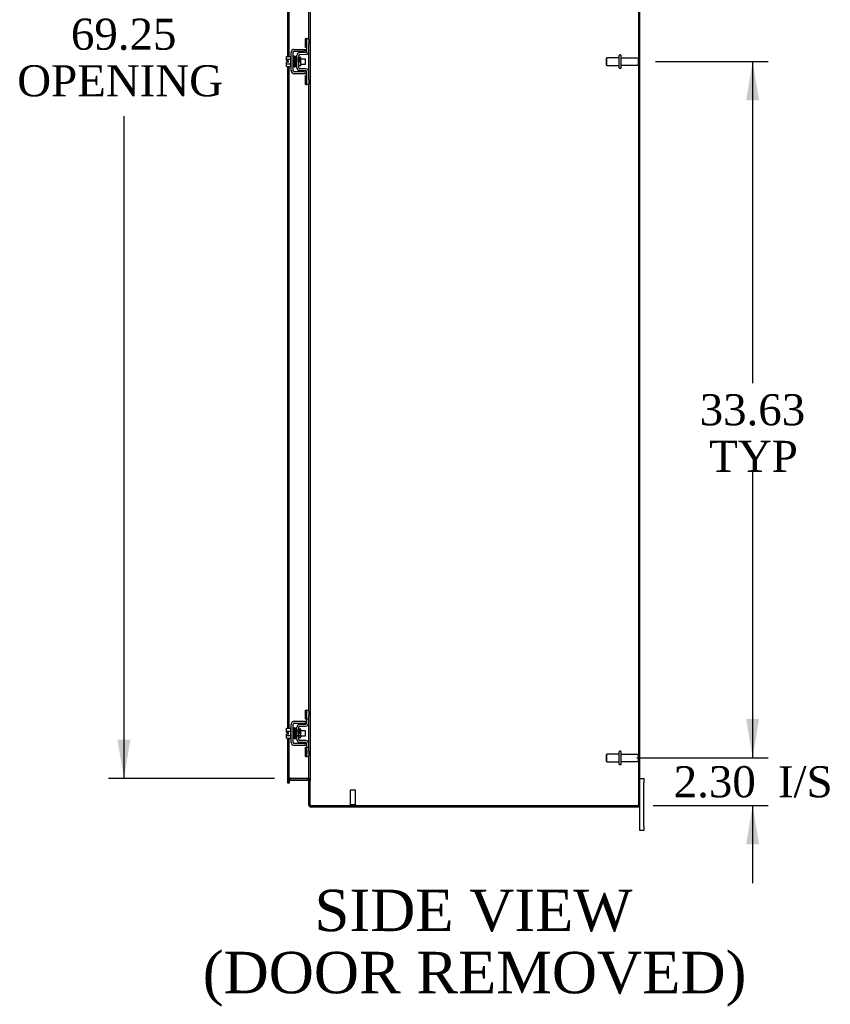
# Model space of a CAD drawing. Header units: inches. Extents: x 6 to 298, y 0 to 198.
# Tile 6 of 10: x 165 to 204, y 50 to 98. Entities that reach past the tile are written whole.
import ezdxf
from ezdxf.enums import TextEntityAlignment as Align

# ---------------------------------------------------------------- set-up
doc = ezdxf.new("R2010")
doc.units = ezdxf.units.IN
doc.header["$MEASUREMENT"] = 0
for name, color, linetype in [('COM42667', 7, 'CONTINUOUS'), ('COM42780', 7, 'CONTINUOUS'), ('COM48503', 7, 'CONTINUOUS'), ('COM48529', 7, 'CONTINUOUS'), ('COM71680-2', 7, 'CONTINUOUS'), ('DEFAULT', 7, 'CONTINUOUS'), ('FET07710', 7, 'CONTINUOUS'), ('SCC19011', 7, 'CONTINUOUS'), ('SPR20265', 7, 'CONTINUOUS'), ('STD21878', 7, 'CONTINUOUS'), ('STD26094', 7, 'CONTINUOUS'), ('WAF25035', 7, 'CONTINUOUS')]:
    doc.layers.add(name, color=color, linetype=linetype)
doc.styles.add('SEACAD_TIMES_NEW_ROMAN', font='times.ttf')

# ---------------------------------------------------------------- blocks, each defined once
blk = doc.blocks.new('GDIMGGROUP5')
at = {"layer": 'DEFAULT', "linetype": 'Continuous'}
for points in [[(200.581, 64), (199.956, 64), (200.269, 62.125)], [(200.581, 57.95), (200.269, 59.825), (199.956, 57.95)]]:
    blk.add_hatch(color=136, dxfattribs=at).paths.add_polyline_path(points)
at = {"layer": 'DEFAULT', "color": 136, "linetype": 'Continuous'}
for p, q in [((200.269, 65.875), (200.269, 62.125)), ((194.667, 62.125), (201.019, 62.125)), ((195.468, 59.825), (201.019, 59.825)), ((200.269, 59.825), (200.269, 56.075))]:
    blk.add_line(p, q, dxfattribs=at)
at = {"layer": 'DEFAULT', "color": 136, "linetype": 'Continuous', "style": 'SEACAD_TIMES_NEW_ROMAN'}
for s, p in [('I/S', (201.487, 61.725)), ('2.30', (196.456, 61.725))]:
    blk.add_text(s, height=1.5, dxfattribs=at).set_placement(p, align=Align.TOP_LEFT)
blk = doc.blocks.new('GDIMGGROUP6')
at = {"layer": 'DEFAULT', "linetype": 'Continuous'}
for points in [[(200.581, 93.878), (200.269, 95.753), (199.956, 93.878)], [(200.581, 64), (199.956, 64), (200.269, 62.125)]]:
    blk.add_hatch(color=136, dxfattribs=at).paths.add_polyline_path(points)
at = {"layer": 'DEFAULT', "color": 136, "linetype": 'Continuous'}
for p, q in [((195.576, 95.753), (201.019, 95.753)), ((200.269, 95.753), (200.269, 80.214)), ((200.269, 75.939), (200.269, 62.125)), ((194.667, 62.125), (201.019, 62.125))]:
    blk.add_line(p, q, dxfattribs=at)
at = {"layer": 'DEFAULT', "color": 136, "linetype": 'Continuous', "style": 'SEACAD_TIMES_NEW_ROMAN'}
for s, p in [('33.63', (197.71, 79.689)), ('TYP', (198.172, 77.439))]:
    blk.add_text(s, height=1.5, dxfattribs=at).set_placement(p, align=Align.TOP_LEFT)
blk = doc.blocks.new('GDIMGGROUP20')
at = {"layer": 'DEFAULT', "linetype": 'Continuous'}
for points in [[(169.583, 128.503), (170.208, 128.503), (169.896, 130.378)], [(169.583, 63.003), (169.896, 61.128), (170.208, 63.003)]]:
    blk.add_hatch(color=136, dxfattribs=at).paths.add_polyline_path(points)
at = {"layer": 'DEFAULT', "color": 136, "linetype": 'Continuous'}
for p, q in [((177.171, 130.378), (169.146, 130.378)), ((169.896, 130.378), (169.896, 98.35)), ((169.896, 93.115), (169.896, 61.128)), ((177.171, 61.128), (169.146, 61.128))]:
    blk.add_line(p, q, dxfattribs=at)
at = {"layer": 'DEFAULT', "color": 136, "linetype": 'Continuous', "style": 'SEACAD_TIMES_NEW_ROMAN'}
for s, p in [('69.25', (167.336, 97.825)), ('OPENING ', (164.742, 95.575))]:
    blk.add_text(s, height=1.5, dxfattribs=at).set_placement(p, align=Align.TOP_LEFT)

msp = doc.modelspace()

# ---------------------------------------------------------------- linework, layer by layer
at = {"layer": 'COM42667', "color": 7}
for p, q in [((177.981, 95.307), (177.981, 96.199)), ((178.076, 95.307), (178.076, 96.199)), ((178.124, 96.342), (178.606, 96.342)), ((178.124, 96.247), (178.606, 96.247)), ((178.606, 96.342), (178.731, 96.342)), ((178.731, 96.247), (178.606, 96.247)), ((178.606, 95.259), (178.124, 95.259)), ((178.606, 95.164), (178.124, 95.164)), ((178.606, 95.259), (178.731, 95.259)), ((178.731, 95.164), (178.606, 95.164)), ((177.981, 62.867), (177.981, 63.759)), ((178.076, 62.867), (178.076, 63.759)), ((178.124, 63.902), (178.606, 63.902)), ((178.124, 63.807), (178.606, 63.807)), ((178.606, 63.902), (178.731, 63.902)), ((178.731, 63.807), (178.606, 63.807)), ((178.606, 62.819), (178.124, 62.819)), ((178.606, 62.819), (178.731, 62.819)), ((178.606, 62.724), (178.124, 62.724)), ((178.731, 62.724), (178.606, 62.724))]:
    msp.add_line(p, q, dxfattribs=at)
for centre, radius, start, end in [((178.124, 96.199), 0.143, 90, 180), ((178.124, 96.199), 0.048, 90, 180), ((178.124, 95.307), 0.143, 180, 270), ((178.124, 95.307), 0.048, 180, 270), ((178.124, 63.759), 0.143, 90, 180), ((178.124, 63.759), 0.048, 90, 180), ((178.124, 62.867), 0.143, 180, 270), ((178.124, 62.867), 0.048, 180, 270)]:
    msp.add_arc(centre, radius, start, end, dxfattribs=at)
at = {"layer": 'COM42780', "color": 7}
for p, q in [((178.667, 96.431), (178.667, 96.868)), ((178.667, 96.868), (178.717, 96.868)), ((178.731, 96.868), (178.717, 96.868)), ((178.731, 96.618), (178.731, 96.868)), ((178.731, 96.868), (178.826, 96.868)), ((178.731, 96.246), (178.731, 96.618)), ((178.826, 96.822), (178.826, 96.618)), ((178.826, 96.246), (178.826, 96.618)), ((178.254, 95.456), (178.254, 96.05)), ((178.349, 95.456), (178.349, 96.05)), ((178.395, 96.193), (178.684, 96.198)), ((178.396, 96.098), (178.686, 96.103)), ((178.717, 96.431), (178.667, 96.431)), ((178.717, 96.431), (178.731, 96.431)), ((178.444, 95.948), (178.378, 95.948)), ((178.444, 95.558), (178.444, 95.948)), ((178.349, 95.558), (178.444, 95.558)), ((178.684, 95.308), (178.395, 95.313)), ((178.686, 95.403), (178.396, 95.408)), ((178.731, 94.888), (178.731, 95.26)), ((178.826, 94.888), (178.826, 95.26)), ((178.667, 94.638), (178.667, 95.075)), ((178.667, 95.075), (178.717, 95.075)), ((178.667, 94.638), (178.717, 94.638)), ((178.731, 95.075), (178.717, 95.075)), ((178.717, 94.638), (178.731, 94.638)), ((178.731, 94.638), (178.731, 94.888)), ((178.826, 94.638), (178.731, 94.638)), ((178.826, 94.888), (178.826, 94.684)), ((178.667, 63.991), (178.667, 64.428)), ((178.667, 64.428), (178.717, 64.428)), ((178.731, 64.428), (178.717, 64.428)), ((178.731, 64.178), (178.731, 64.428)), ((178.731, 64.428), (178.826, 64.428)), ((178.734, 63.991), (178.734, 64.428)), ((178.826, 64.382), (178.826, 64.178)), ((178.395, 63.753), (178.684, 63.758)), ((178.717, 63.991), (178.667, 63.991)), ((178.717, 63.991), (178.731, 63.991)), ((178.731, 63.806), (178.731, 64.178)), ((178.826, 63.991), (178.731, 63.991)), ((178.826, 63.806), (178.826, 64.178)), ((178.254, 63.016), (178.254, 63.61)), ((178.254, 63.438), (178.444, 63.438)), ((178.444, 63.419), (178.254, 63.419)), ((178.349, 63.016), (178.349, 63.61)), ((178.378, 63.508), (178.349, 63.508)), ((178.444, 63.508), (178.378, 63.508)), ((178.396, 63.658), (178.686, 63.663)), ((178.444, 63.118), (178.444, 63.508)), ((178.254, 63.206), (178.444, 63.206)), ((178.254, 63.188), (178.444, 63.188)), ((178.349, 63.118), (178.444, 63.118)), ((178.684, 62.868), (178.395, 62.873)), ((178.686, 62.963), (178.396, 62.968)), ((178.731, 62.448), (178.731, 62.82)), ((178.826, 62.448), (178.826, 62.82)), ((178.667, 62.198), (178.667, 62.635)), ((178.667, 62.635), (178.717, 62.635)), ((178.731, 62.635), (178.717, 62.635)), ((178.826, 62.635), (178.731, 62.635)), ((178.732, 62.503), (178.731, 62.503)), ((178.732, 62.473), (178.731, 62.473)), ((178.731, 62.198), (178.731, 62.448)), ((178.732, 62.394), (178.731, 62.394)), ((178.732, 62.388), (178.731, 62.388)), ((178.732, 62.363), (178.731, 62.363)), ((178.732, 62.329), (178.731, 62.329)), ((178.732, 62.503), (178.732, 62.388)), ((178.732, 62.388), (178.732, 62.363)), ((178.732, 62.363), (178.732, 62.329)), ((178.734, 62.198), (178.734, 62.635)), ((178.826, 62.448), (178.826, 62.244)), ((178.667, 62.198), (178.717, 62.198)), ((178.717, 62.198), (178.731, 62.198)), ((178.826, 62.198), (178.731, 62.198))]:
    msp.add_line(p, q, dxfattribs=at)
for centre, radius, start, end in [((178.397, 96.05), 0.143, 91, 180), ((178.397, 96.05), 0.048, 91, 180), ((178.683, 96.246), 0.048, 271, 0), ((178.683, 96.246), 0.143, 271, 0), ((178.397, 95.456), 0.143, 180, 269), ((178.397, 95.456), 0.048, 180, 269), ((178.683, 95.26), 0.048, 0, 89), ((178.683, 95.26), 0.143, 0, 89), ((178.397, 63.61), 0.143, 91, 180), ((178.683, 63.806), 0.048, 271, 0), ((178.683, 63.806), 0.143, 271, 0), ((178.397, 63.61), 0.048, 91, 180), ((178.397, 63.016), 0.143, 180, 269), ((178.397, 63.016), 0.048, 180, 269), ((178.683, 62.82), 0.048, 0, 89), ((178.683, 62.82), 0.143, 0, 89)]:
    msp.add_arc(centre, radius, start, end, dxfattribs=at)
at = {"layer": 'COM48503', "color": 7}
for p, q in [((194.826, 59.825), (194.826, 131.681)), ((178.826, 96.822), (178.826, 127.124)), ((177.813, 95.994), (177.813, 110.246)), ((177.885, 95.994), (177.885, 110.23)), ((178.826, 95.26), (178.826, 96.246)), ((177.813, 95.719), (177.813, 95.787)), ((177.813, 63.554), (177.813, 95.512)), ((177.885, 63.554), (177.885, 95.512)), ((178.826, 64.382), (178.826, 94.684)), ((178.826, 62.82), (178.826, 63.806)), ((177.813, 63.279), (177.813, 63.347)), ((177.813, 61.038), (177.813, 63.072)), ((177.885, 61.038), (177.885, 63.072)), ((178.826, 59.88), (178.826, 62.244)), ((177.813, 60.988), (177.813, 61.038)), ((177.813, 60.988), (177.885, 60.988)), ((177.885, 61.038), (177.885, 60.988)), ((177.921, 61.147), (178.79, 61.147)), ((178.934, 59.825), (194.718, 59.825)), ((194.826, 59.825), (194.718, 59.825))]:
    msp.add_line(p, q, dxfattribs=at)
for points, knots in [([(177.921, 61.147), (177.919, 61.147), (177.916, 61.146), (177.912, 61.143), (177.91, 61.141), (177.905, 61.136), (177.902, 61.131), (177.896, 61.118), (177.893, 61.108), (177.889, 61.088), (177.888, 61.079), (177.886, 61.059), (177.885, 61.049), (177.885, 61.039)], [0, 0, 0, 0, 0.0625, 0.0625, 0.125, 0.125, 0.25, 0.25, 0.5, 0.5, 0.75, 0.75, 1, 1, 1, 1]), ([(178.826, 61.039), (178.826, 61.049), (178.826, 61.059), (178.824, 61.079), (178.822, 61.088), (178.818, 61.108), (178.815, 61.117), (178.809, 61.131), (178.807, 61.135), (178.802, 61.141), (178.8, 61.143), (178.797, 61.145), (178.795, 61.146), (178.793, 61.147), (178.792, 61.147), (178.79, 61.147)], [0, 0, 0, 0, 0.25, 0.25, 0.5, 0.5, 0.75, 0.75, 0.875, 0.875, 0.9375, 0.9375, 0.96875, 0.96875, 1, 1, 1, 1]), ([(178.826, 59.88), (178.826, 59.878), (178.827, 59.875), (178.83, 59.871), (178.832, 59.868), (178.837, 59.864), (178.84, 59.862), (178.848, 59.857), (178.853, 59.855), (178.863, 59.85), (178.868, 59.848), (178.88, 59.843), (178.886, 59.841), (178.906, 59.834), (178.92, 59.83), (178.934, 59.825)], [0, 0, 0, 0, 0.125, 0.125, 0.25, 0.25, 0.375, 0.375, 0.5, 0.5, 0.625, 0.625, 0.75, 0.75, 1, 1, 1, 1])]:
    msp.add_open_spline(points, degree=3, knots=knots, dxfattribs=at)
at = {"layer": 'COM48529', "color": 7}
for p, q in [((177.813, 61.02), (177.885, 61.02)), ((177.813, 60.988), (177.813, 60.983)), ((177.813, 60.898), (177.813, 60.983)), ((177.885, 60.898), (177.813, 60.898)), ((177.885, 60.988), (177.885, 60.983)), ((177.885, 60.983), (177.885, 60.898)), ((177.921, 61.056), (177.921, 61.128)), ((177.921, 61.128), (178.79, 61.128)), ((177.921, 61.056), (178.79, 61.056)), ((178.79, 61.056), (178.79, 61.128)), ((178.898, 61.02), (178.826, 61.02)), ((178.898, 59.861), (178.898, 61.02)), ((178.826, 59.861), (178.826, 59.88)), ((178.843, 59.861), (178.826, 59.861)), ((178.898, 59.861), (178.843, 59.861)), ((178.934, 59.753), (178.934, 59.825)), ((194.754, 59.753), (178.934, 59.753)), ((194.754, 59.825), (194.754, 59.753))]:
    msp.add_line(p, q, dxfattribs=at)
for centre, radius, start, end in [((177.921, 61.02), 0.108, 101.0266, 180), ((177.921, 61.02), 0.036, 90, 180), ((177.921, 61.02), 0.108, 90, 101.0266), ((178.79, 61.02), 0.108, 79.505, 90), ((178.79, 61.02), 0.036, 0, 90), ((178.79, 61.02), 0.108, 0, 79.505), ((178.934, 59.861), 0.108, 180, 270), ((178.934, 59.861), 0.036, 180, 237.1291), ((178.934, 59.861), 0.036, 237.1291, 270)]:
    msp.add_arc(centre, radius, start, end, dxfattribs=at)
at = {"layer": 'COM71680-2', "color": 7}
for p, q in [((178.898, 130.467), (178.898, 61.039)), ((194.754, 129.27), (194.754, 95.855)), ((194.754, 95.645), (194.754, 62.23)), ((194.754, 62.02), (194.754, 59.825)), ((178.826, 61.039), (178.898, 61.039)), ((178.898, 61.039), (178.898, 61.02)), ((178.826, 59.88), (178.898, 59.88))]:
    msp.add_line(p, q, dxfattribs=at)
msp.add_arc((178.79, 61.039), 0.108, 359.9945, 90.0055, dxfattribs=at)
at = {"layer": 'FET07710', "color": 7}
for p, q in [((194.826, 61.128), (195.013, 61.128)), ((195.013, 61.128), (195.013, 60.94)), ((195.013, 58.815), (195.013, 60.94)), ((194.826, 58.815), (194.826, 59.825)), ((194.826, 58.628), (194.826, 58.815)), ((195.013, 58.628), (194.826, 58.628)), ((195.013, 58.815), (195.013, 58.628))]:
    msp.add_line(p, q, dxfattribs=at)
at = {"layer": 'SCC19011', "color": 7}
for p, q in [((177.755, 95.994), (177.936, 95.994)), ((177.755, 95.862), (177.755, 95.994)), ((177.755, 95.862), (177.936, 95.862)), ((177.755, 95.787), (177.755, 95.862)), ((177.85, 95.787), (177.755, 95.787)), ((177.755, 95.644), (177.755, 95.719)), ((177.85, 95.719), (177.755, 95.719)), ((177.755, 95.644), (177.936, 95.644)), ((177.755, 95.512), (177.755, 95.644)), ((177.85, 95.719), (177.85, 95.787)), ((178.099, 95.875), (178.076, 95.875)), ((178.076, 95.631), (178.108, 95.631)), ((178.149, 95.875), (178.134, 95.875)), ((178.143, 95.631), (178.158, 95.631)), ((178.199, 95.875), (178.184, 95.875)), ((178.193, 95.631), (178.208, 95.631)), ((178.248, 95.875), (178.234, 95.875)), ((178.243, 95.631), (178.254, 95.631)), ((178.668, 95.875), (178.444, 95.875)), ((178.444, 95.631), (178.668, 95.631)), ((178.668, 95.631), (178.668, 95.875)), ((177.755, 95.512), (177.936, 95.512)), ((177.755, 63.554), (177.936, 63.554)), ((177.755, 63.422), (177.755, 63.554)), ((177.755, 63.422), (177.936, 63.422)), ((177.755, 63.347), (177.755, 63.422)), ((177.85, 63.347), (177.755, 63.347)), ((177.755, 63.204), (177.755, 63.279)), ((177.85, 63.279), (177.755, 63.279)), ((177.85, 63.279), (177.85, 63.347)), ((178.099, 63.435), (178.076, 63.435)), ((178.149, 63.435), (178.134, 63.435)), ((178.199, 63.435), (178.184, 63.435)), ((178.248, 63.435), (178.234, 63.435)), ((178.668, 63.435), (178.444, 63.435)), ((178.668, 63.191), (178.668, 63.435)), ((177.755, 63.204), (177.936, 63.204)), ((177.755, 63.072), (177.755, 63.204)), ((177.755, 63.072), (177.936, 63.072)), ((178.076, 63.191), (178.108, 63.191)), ((178.143, 63.191), (178.158, 63.191)), ((178.193, 63.191), (178.208, 63.191)), ((178.243, 63.191), (178.254, 63.191)), ((178.444, 63.191), (178.668, 63.191))]:
    msp.add_line(p, q, dxfattribs=at)
at = {"layer": 'SPR20265', "color": 7}
for p, q in [((178.353, 95.753), (178.388, 95.753)), ((178.353, 63.313), (178.388, 63.313))]:
    msp.add_line(p, q, dxfattribs=at)
for centre, radius, start, end in [((183.026, 95.575), 4.954, 175.1676, 176.5222), ((182.998, 95.576), 4.891, 179.5941, 179.9583), ((178.208, 95.978), 0.0181, 0.2962, 180.6354), ((183.026, 63.135), 4.954, 175.1676, 176.5222), ((178.208, 63.538), 0.0181, 0.2962, 180.6354), ((182.998, 63.136), 4.891, 179.5941, 179.9583)]:
    msp.add_arc(centre, radius, start, end, dxfattribs=at)
for centre in [(178.089, 95.58), (178.089, 63.14)]:
    msp.add_ellipse(centre, major_axis=(-0.0175, 0), ratio=0.707107, start_param=0.666946, end_param=5.616239, dxfattribs=at)
for points, knots in [([(178.125, 95.995), (178.125, 95.995), (178.125, 95.997), (178.125, 95.999), (178.124, 96.002), (178.122, 96.004), (178.12, 96.007), (178.117, 96.009), (178.114, 96.01), (178.109, 96.011), (178.103, 96.011), (178.096, 96.007), (178.09, 95.999), (178.089, 95.993), (178.089, 95.989)], [0.0247586, 0.0247586, 0.0247586, 0.0247586, 0.0394799, 0.0780267, 0.1170502, 0.1577954, 0.2011902, 0.2478129, 0.2979655, 0.3517973, 0.4729948, 0.6248981, 0.8034762, 1, 1, 1, 1]), ([(178.091, 95.99), (178.091, 95.99), (178.093, 95.987), (178.095, 95.957), (178.098, 95.902), (178.1, 95.847), (178.102, 95.8), (178.103, 95.75), (178.105, 95.699), (178.107, 95.65), (178.109, 95.604), (178.11, 95.565), (178.112, 95.536), (178.114, 95.517), (178.115, 95.515), (178.116, 95.514)], [0.041658, 0.041658, 0.041658, 0.041658, 0.1062331, 0.2177365, 0.3345116, 0.3951575, 0.4571173, 0.5204025, 0.5850154, 0.650919, 0.7181243, 0.7866617, 0.856475, 0.927577, 0.9945625, 0.9945625, 0.9945625, 0.9945625]), ([(178.151, 95.518), (178.15, 95.52), (178.148, 95.525), (178.145, 95.569), (178.143, 95.628), (178.14, 95.686), (178.139, 95.735), (178.137, 95.785), (178.135, 95.836), (178.134, 95.883), (178.132, 95.926), (178.13, 95.961), (178.128, 95.985), (178.126, 95.996), (178.126, 95.997), (178.125, 95.996)], [0.0084013, 0.0084013, 0.0084013, 0.0084013, 0.1047673, 0.2149815, 0.3308118, 0.3911182, 0.4528716, 0.5160814, 0.5807303, 0.6468516, 0.7144807, 0.783578, 0.8541849, 0.926338, 0.9626406, 0.9626406, 0.9626406, 0.9626406]), ([(178.14, 95.988), (178.139, 95.983), (178.137, 95.962), (178.135, 95.92), (178.133, 95.893), (178.133, 95.891)], [0.1075026, 0.1075026, 0.1075026, 0.1075026, 0.219859, 0.336958, 0.3455788, 0.3455788, 0.3455788, 0.3455788]), ([(178.178, 95.978), (178.177, 95.984), (178.176, 95.99), (178.169, 95.999), (178.164, 96.002), (178.159, 96.003), (178.155, 96.003), (178.152, 96.002), (178.148, 96), (178.145, 95.997), (178.143, 95.993), (178.142, 95.989), (178.141, 95.987), (178.141, 95.985)], [0, 0, 0, 0, 0.337377, 0.476585, 0.593946, 0.643993, 0.690857, 0.738213, 0.787078, 0.837877, 0.890521, 0.944659, 1, 1, 1, 1]), ([(178.142, 95.98), (178.143, 95.972), (178.145, 95.957), (178.148, 95.902), (178.15, 95.832), (178.153, 95.751), (178.156, 95.672), (178.159, 95.602), (178.162, 95.549), (178.163, 95.534), (178.164, 95.526)], [0, 0, 0, 0, 0.125356, 0.250547, 0.375714, 0.500726, 0.625702, 0.75054, 0.875328, 1, 1, 1, 1]), ([(178.151, 95.514), (178.152, 95.518), (178.154, 95.526), (178.156, 95.568), (178.158, 95.602), (178.158, 95.615)], [0, 0, 0, 0, 0.1087369, 0.2223139, 0.2823724, 0.2823724, 0.2823724, 0.2823724]), ([(178.199, 95.528), (178.198, 95.536), (178.197, 95.55), (178.194, 95.603), (178.191, 95.672), (178.188, 95.752), (178.185, 95.832), (178.183, 95.903), (178.18, 95.958), (178.178, 95.974), (178.177, 95.982)], [0, 0, 0, 0, 0.123677, 0.247763, 0.372182, 0.497025, 0.622181, 0.747773, 0.873664, 1, 1, 1, 1]), ([(178.191, 95.98), (178.19, 95.977), (178.188, 95.971), (178.185, 95.932), (178.184, 95.9), (178.183, 95.888)], [0, 0, 0, 0, 0.1069729, 0.2190176, 0.2772299, 0.2772299, 0.2772299, 0.2772299]), ([(178.191, 95.976), (178.192, 95.974), (178.194, 95.969), (178.196, 95.925), (178.2, 95.856), (178.202, 95.782), (178.204, 95.72), (178.206, 95.673), (178.208, 95.629), (178.21, 95.59), (178.212, 95.559), (178.213, 95.537), (178.215, 95.528), (178.216, 95.528), (178.216, 95.528)], [0.0031575, 0.0031575, 0.0031575, 0.0031575, 0.106276, 0.2177664, 0.3343795, 0.4562757, 0.5195077, 0.5840716, 0.6500082, 0.7172741, 0.7858907, 0.8559002, 0.9272657, 0.9562295, 0.9562295, 0.9562295, 0.9562295]), ([(178.202, 95.524), (178.203, 95.528), (178.205, 95.551), (178.207, 95.593), (178.208, 95.62), (178.208, 95.622)], [0.1089671, 0.1089671, 0.1089671, 0.1089671, 0.2224256, 0.3403895, 0.3502806, 0.3502806, 0.3502806, 0.3502806]), ([(178.25, 95.536), (178.25, 95.536), (178.248, 95.538), (178.246, 95.564), (178.244, 95.612), (178.241, 95.663), (178.24, 95.706), (178.238, 95.753), (178.237, 95.8), (178.235, 95.847), (178.233, 95.891), (178.231, 95.928), (178.229, 95.957), (178.227, 95.977), (178.226, 95.979), (178.226, 95.98)], [0.0493682, 0.0493682, 0.0493682, 0.0493682, 0.1041505, 0.2141198, 0.3297994, 0.3901531, 0.4519694, 0.5152557, 0.5800319, 0.6463064, 0.7140466, 0.7832821, 0.8540388, 0.9262663, 0.9997798, 0.9997798, 0.9997798, 0.9997798]), ([(178.254, 95.987), (178.252, 95.987), (178.247, 95.985), (178.24, 95.975), (178.239, 95.964), (178.236, 95.939), (178.235, 95.908), (178.234, 95.89), (178.233, 95.882)], [0.5049436, 0.5049436, 0.5049436, 0.5049436, 0.5126381, 0.5301382, 0.5631975, 0.6133029, 0.6453829, 0.6655854, 0.6655854, 0.6655854, 0.6655854]), ([(178.244, 95.96), (178.243, 95.959), (178.244, 95.953), (178.246, 95.929), (178.248, 95.891), (178.25, 95.848), (178.252, 95.794), (178.253, 95.752), (178.254, 95.729), (178.254, 95.726)], [0.5252176, 0.5252176, 0.5252176, 0.5252176, 0.5500519, 0.604828, 0.6390024, 0.6775462, 0.720453, 0.7677407, 0.7732337, 0.7732337, 0.7732337, 0.7732337]), ([(178.376, 95.955), (178.376, 95.956), (178.375, 95.959), (178.374, 95.963), (178.372, 95.966), (178.369, 95.969), (178.365, 95.971), (178.36, 95.972), (178.355, 95.972), (178.351, 95.971), (178.349, 95.97)], [0, 0, 0, 0, 0.0589773, 0.1211115, 0.1849679, 0.2490189, 0.31194, 0.3728411, 0.4898099, 0.5959107, 0.5959107, 0.5959107, 0.5959107]), ([(178.349, 95.85), (178.349, 95.844), (178.35, 95.826), (178.352, 95.794), (178.353, 95.768), (178.353, 95.753)], [0.6947964, 0.6947964, 0.6947964, 0.6947964, 0.7496304, 0.874808, 1, 1, 1, 1]), ([(178.388, 95.753), (178.388, 95.768), (178.387, 95.794), (178.385, 95.835), (178.383, 95.871), (178.382, 95.903), (178.38, 95.929), (178.378, 95.947), (178.377, 95.956), (178.376, 95.957), (178.375, 95.957)], [0, 0, 0, 0, 0.1236932, 0.2477957, 0.3722334, 0.4970307, 0.6222178, 0.7477992, 0.8737106, 0.9604174, 0.9604174, 0.9604174, 0.9604174]), ([(178.115, 95.516), (178.115, 95.515), (178.116, 95.512), (178.117, 95.508), (178.12, 95.505), (178.124, 95.501), (178.13, 95.498), (178.137, 95.498), (178.143, 95.501), (178.148, 95.506), (178.151, 95.512), (178.151, 95.515), (178.151, 95.517)], [0, 0, 0, 0, 0.065589, 0.134096, 0.204, 0.273642, 0.405923, 0.527776, 0.652215, 0.775569, 0.89228, 1, 1, 1, 1]), ([(178.164, 95.53), (178.164, 95.525), (178.165, 95.519), (178.172, 95.51), (178.178, 95.508), (178.182, 95.507), (178.186, 95.507), (178.19, 95.508), (178.193, 95.51), (178.196, 95.513), (178.198, 95.516), (178.2, 95.52), (178.2, 95.523), (178.2, 95.524)], [0, 0, 0, 0, 0.324319, 0.462115, 0.581304, 0.633213, 0.682431, 0.732423, 0.783847, 0.836789, 0.89085, 0.94542, 1, 1, 1, 1]), ([(178.216, 95.529), (178.216, 95.528), (178.217, 95.527), (178.218, 95.524), (178.219, 95.521), (178.222, 95.519), (178.224, 95.517), (178.227, 95.515), (178.232, 95.514), (178.238, 95.515), (178.245, 95.519), (178.251, 95.528), (178.252, 95.534), (178.253, 95.538)], [0.0423433, 0.0423433, 0.0423433, 0.0423433, 0.0780693, 0.1166064, 0.1566075, 0.1991192, 0.2448555, 0.2942488, 0.3475582, 0.468612, 0.6213089, 0.801496, 1, 1, 1, 1]), ([(178.35, 95.541), (178.351, 95.544), (178.352, 95.549), (178.353, 95.555), (178.353, 95.557)], [0.53014438, 0.53014438, 0.53014438, 0.53014438, 0.5577634, 0.56769365, 0.56769365, 0.56769365, 0.56769365]), ([(178.125, 63.555), (178.125, 63.555), (178.125, 63.557), (178.125, 63.559), (178.124, 63.562), (178.122, 63.564), (178.12, 63.567), (178.117, 63.569), (178.114, 63.57), (178.109, 63.571), (178.103, 63.571), (178.096, 63.567), (178.09, 63.559), (178.089, 63.553), (178.089, 63.549)], [0.0247586, 0.0247586, 0.0247586, 0.0247586, 0.0394799, 0.0780267, 0.1170502, 0.1577954, 0.2011902, 0.2478129, 0.2979655, 0.3517973, 0.4729948, 0.6248981, 0.8034762, 1, 1, 1, 1]), ([(178.091, 63.55), (178.091, 63.55), (178.093, 63.547), (178.095, 63.517), (178.098, 63.462), (178.1, 63.407), (178.102, 63.36), (178.103, 63.31), (178.105, 63.259), (178.107, 63.21), (178.109, 63.164), (178.11, 63.125), (178.112, 63.096), (178.114, 63.077), (178.115, 63.075), (178.116, 63.074)], [0.041658, 0.041658, 0.041658, 0.041658, 0.1062331, 0.2177365, 0.3345116, 0.3951575, 0.4571173, 0.5204025, 0.5850154, 0.650919, 0.7181243, 0.7866617, 0.856475, 0.927577, 0.9945625, 0.9945625, 0.9945625, 0.9945625]), ([(178.151, 63.078), (178.15, 63.08), (178.148, 63.085), (178.145, 63.129), (178.143, 63.188), (178.14, 63.246), (178.139, 63.295), (178.137, 63.345), (178.135, 63.396), (178.134, 63.443), (178.132, 63.486), (178.13, 63.521), (178.128, 63.545), (178.126, 63.556), (178.126, 63.557), (178.125, 63.556)], [0.0084013, 0.0084013, 0.0084013, 0.0084013, 0.1047673, 0.2149815, 0.3308118, 0.3911182, 0.4528716, 0.5160814, 0.5807303, 0.6468516, 0.7144807, 0.783578, 0.8541849, 0.926338, 0.9626406, 0.9626406, 0.9626406, 0.9626406]), ([(178.14, 63.548), (178.139, 63.543), (178.137, 63.522), (178.135, 63.48), (178.133, 63.453), (178.133, 63.451)], [0.1075026, 0.1075026, 0.1075026, 0.1075026, 0.219859, 0.336958, 0.3455788, 0.3455788, 0.3455788, 0.3455788]), ([(178.178, 63.538), (178.177, 63.544), (178.176, 63.55), (178.169, 63.559), (178.164, 63.562), (178.159, 63.563), (178.155, 63.563), (178.152, 63.562), (178.148, 63.56), (178.145, 63.557), (178.143, 63.553), (178.142, 63.549), (178.141, 63.547), (178.141, 63.545)], [0, 0, 0, 0, 0.337377, 0.476585, 0.593946, 0.643993, 0.690857, 0.738213, 0.787078, 0.837877, 0.890521, 0.944659, 1, 1, 1, 1]), ([(178.142, 63.54), (178.143, 63.532), (178.145, 63.517), (178.148, 63.462), (178.15, 63.392), (178.153, 63.311), (178.156, 63.232), (178.159, 63.162), (178.162, 63.109), (178.163, 63.094), (178.164, 63.086)], [0, 0, 0, 0, 0.125356, 0.250547, 0.375714, 0.500726, 0.625702, 0.75054, 0.875328, 1, 1, 1, 1]), ([(178.199, 63.088), (178.198, 63.096), (178.197, 63.11), (178.194, 63.163), (178.191, 63.232), (178.188, 63.312), (178.185, 63.392), (178.183, 63.463), (178.18, 63.518), (178.178, 63.534), (178.177, 63.542)], [0, 0, 0, 0, 0.123677, 0.247763, 0.372182, 0.497025, 0.622181, 0.747773, 0.873664, 1, 1, 1, 1]), ([(178.191, 63.54), (178.19, 63.537), (178.188, 63.531), (178.185, 63.492), (178.184, 63.46), (178.183, 63.448)], [0, 0, 0, 0, 0.1069729, 0.2190176, 0.2772299, 0.2772299, 0.2772299, 0.2772299]), ([(178.191, 63.536), (178.192, 63.534), (178.194, 63.529), (178.196, 63.485), (178.2, 63.416), (178.202, 63.342), (178.204, 63.28), (178.206, 63.233), (178.208, 63.189), (178.21, 63.15), (178.212, 63.119), (178.213, 63.097), (178.215, 63.088), (178.216, 63.088), (178.216, 63.088)], [0.0031575, 0.0031575, 0.0031575, 0.0031575, 0.106276, 0.2177664, 0.3343795, 0.4562757, 0.5195077, 0.5840716, 0.6500082, 0.7172741, 0.7858907, 0.8559002, 0.9272657, 0.9562295, 0.9562295, 0.9562295, 0.9562295]), ([(178.25, 63.096), (178.25, 63.096), (178.248, 63.098), (178.246, 63.124), (178.244, 63.172), (178.241, 63.223), (178.24, 63.266), (178.238, 63.313), (178.237, 63.36), (178.235, 63.407), (178.233, 63.451), (178.231, 63.488), (178.229, 63.517), (178.227, 63.537), (178.226, 63.539), (178.226, 63.54)], [0.0493682, 0.0493682, 0.0493682, 0.0493682, 0.1041505, 0.2141198, 0.3297994, 0.3901531, 0.4519694, 0.5152557, 0.5800319, 0.6463064, 0.7140466, 0.7832821, 0.8540388, 0.9262663, 0.9997798, 0.9997798, 0.9997798, 0.9997798]), ([(178.254, 63.547), (178.252, 63.547), (178.247, 63.545), (178.24, 63.535), (178.239, 63.524), (178.236, 63.499), (178.235, 63.468), (178.234, 63.45), (178.233, 63.442)], [0.5049436, 0.5049436, 0.5049436, 0.5049436, 0.5126381, 0.5301382, 0.5631975, 0.6133029, 0.6453829, 0.6655854, 0.6655854, 0.6655854, 0.6655854]), ([(178.244, 63.52), (178.243, 63.519), (178.244, 63.513), (178.246, 63.489), (178.248, 63.451), (178.25, 63.408), (178.252, 63.354), (178.253, 63.312), (178.254, 63.289), (178.254, 63.286)], [0.5252176, 0.5252176, 0.5252176, 0.5252176, 0.5500519, 0.604828, 0.6390024, 0.6775462, 0.720453, 0.7677407, 0.7732337, 0.7732337, 0.7732337, 0.7732337]), ([(178.376, 63.515), (178.376, 63.516), (178.375, 63.519), (178.374, 63.523), (178.372, 63.526), (178.369, 63.529), (178.365, 63.531), (178.36, 63.532), (178.355, 63.532), (178.351, 63.531), (178.349, 63.53)], [0, 0, 0, 0, 0.0589773, 0.1211115, 0.1849679, 0.2490189, 0.31194, 0.3728411, 0.4898099, 0.5959107, 0.5959107, 0.5959107, 0.5959107]), ([(178.349, 63.41), (178.349, 63.404), (178.35, 63.386), (178.352, 63.354), (178.353, 63.328), (178.353, 63.313)], [0.6947227, 0.6947227, 0.6947227, 0.6947227, 0.7496304, 0.874808, 1, 1, 1, 1]), ([(178.388, 63.313), (178.388, 63.328), (178.387, 63.354), (178.385, 63.395), (178.383, 63.431), (178.382, 63.463), (178.38, 63.489), (178.378, 63.507), (178.377, 63.516), (178.376, 63.517), (178.375, 63.517)], [0, 0, 0, 0, 0.1236932, 0.2477957, 0.3722334, 0.4970307, 0.6222178, 0.7477992, 0.8737106, 0.9604174, 0.9604174, 0.9604174, 0.9604174]), ([(178.115, 63.076), (178.115, 63.075), (178.116, 63.072), (178.117, 63.068), (178.12, 63.065), (178.124, 63.061), (178.13, 63.058), (178.137, 63.058), (178.143, 63.061), (178.148, 63.066), (178.151, 63.072), (178.151, 63.075), (178.151, 63.077)], [0, 0, 0, 0, 0.065589, 0.134096, 0.204, 0.273642, 0.405923, 0.527776, 0.652215, 0.775569, 0.89228, 1, 1, 1, 1]), ([(178.151, 63.074), (178.152, 63.078), (178.154, 63.086), (178.156, 63.128), (178.158, 63.162), (178.158, 63.175)], [0, 0, 0, 0, 0.1087369, 0.2223139, 0.2823724, 0.2823724, 0.2823724, 0.2823724]), ([(178.164, 63.09), (178.164, 63.085), (178.165, 63.079), (178.172, 63.07), (178.178, 63.068), (178.182, 63.067), (178.186, 63.067), (178.19, 63.068), (178.193, 63.07), (178.196, 63.073), (178.198, 63.076), (178.2, 63.08), (178.2, 63.083), (178.2, 63.084)], [0, 0, 0, 0, 0.324319, 0.462115, 0.581304, 0.633213, 0.682431, 0.732423, 0.783847, 0.836789, 0.89085, 0.94542, 1, 1, 1, 1]), ([(178.202, 63.084), (178.203, 63.089), (178.205, 63.111), (178.207, 63.153), (178.208, 63.18), (178.208, 63.182)], [0.1097302, 0.1097302, 0.1097302, 0.1097302, 0.2224256, 0.3403895, 0.3502806, 0.3502806, 0.3502806, 0.3502806]), ([(178.216, 63.089), (178.216, 63.088), (178.217, 63.087), (178.218, 63.084), (178.219, 63.081), (178.222, 63.079), (178.224, 63.077), (178.227, 63.075), (178.232, 63.074), (178.238, 63.075), (178.245, 63.079), (178.251, 63.088), (178.252, 63.094), (178.253, 63.098)], [0.0423433, 0.0423433, 0.0423433, 0.0423433, 0.0780693, 0.1166064, 0.1566075, 0.1991192, 0.2448555, 0.2942488, 0.3475582, 0.468612, 0.6213089, 0.801496, 1, 1, 1, 1]), ([(178.35, 63.101), (178.351, 63.104), (178.352, 63.11), (178.353, 63.117), (178.353, 63.12)], [0.53014438, 0.53014438, 0.53014438, 0.53014438, 0.5577634, 0.5731101, 0.5731101, 0.5731101, 0.5731101])]:
    msp.add_open_spline(points, degree=3, knots=knots, dxfattribs=at)
for points in [[(178.252, 95.533), (178.253, 95.539), (178.253, 95.544), (178.254, 95.553)], [(178.252, 63.093), (178.253, 63.099), (178.253, 63.104), (178.254, 63.113)]]:
    msp.add_open_spline(points, degree=3, dxfattribs=at)
at = {"layer": 'STD21878', "color": 7}
for p, q in [((181.083, 60.575), (180.833, 60.575)), ((180.833, 60.575), (180.833, 59.856)), ((181.083, 59.856), (181.083, 60.575)), ((181.099, 59.856), (180.818, 59.856)), ((180.818, 59.856), (180.818, 59.825)), ((181.099, 59.825), (181.099, 59.856))]:
    msp.add_line(p, q, dxfattribs=at)
at = {"layer": 'STD26094', "color": 7}
for p, q in [((193.817, 95.455), (193.817, 96.045)), ((193.887, 96.075), (193.847, 96.075)), ((193.917, 95.455), (193.917, 96.045)), ((193.23, 95.937), (193.192, 95.9)), ((193.192, 95.9), (193.192, 95.6)), ((193.192, 95.6), (193.23, 95.562)), ((193.23, 95.562), (193.23, 95.937)), ((193.817, 95.937), (193.23, 95.937)), ((194.694, 95.915), (193.917, 95.915)), ((193.917, 95.585), (194.694, 95.585)), ((194.754, 95.645), (194.754, 95.855)), ((193.23, 95.562), (193.817, 95.562)), ((193.847, 95.425), (193.887, 95.425)), ((193.23, 62.312), (193.192, 62.275)), ((193.23, 61.937), (193.23, 62.312)), ((193.817, 62.312), (193.23, 62.312)), ((193.817, 61.83), (193.817, 62.42)), ((193.887, 62.45), (193.847, 62.45)), ((193.917, 61.83), (193.917, 62.42)), ((194.694, 62.29), (193.917, 62.29)), ((193.192, 62.275), (193.192, 61.975)), ((193.192, 61.975), (193.23, 61.937)), ((193.23, 61.937), (193.817, 61.937)), ((193.917, 61.96), (194.694, 61.96)), ((194.754, 62.02), (194.754, 62.23)), ((193.847, 61.8), (193.887, 61.8))]:
    msp.add_line(p, q, dxfattribs=at)
for centre, radius, start, end in [((193.847, 96.045), 0.03, 90, 180), ((193.887, 96.045), 0.03, 0, 90), ((194.694, 95.855), 0.06, 0, 90), ((194.694, 95.645), 0.06, 270, 0), ((193.847, 95.455), 0.03, 180, 270), ((193.887, 95.455), 0.03, 270, 0), ((193.847, 62.42), 0.03, 90, 180), ((193.887, 62.42), 0.03, 0, 90), ((194.694, 62.23), 0.06, 0, 90), ((193.847, 61.83), 0.03, 180, 270), ((193.887, 61.83), 0.03, 270, 0), ((194.694, 62.02), 0.06, 270, 0)]:
    msp.add_arc(centre, radius, start, end, dxfattribs=at)
at = {"layer": 'WAF25035', "color": 7}
for p, q in [((177.936, 96.003), (177.936, 95.503)), ((177.981, 96.003), (177.936, 96.003)), ((177.936, 95.503), (177.981, 95.503)), ((177.936, 63.563), (177.936, 63.063)), ((177.981, 63.563), (177.936, 63.563)), ((177.936, 63.063), (177.981, 63.063))]:
    msp.add_line(p, q, dxfattribs=at)

# ---------------------------------------------------------------- block references
at = {"layer": 'DEFAULT', "color": 7}
for name in ['GDIMGGROUP20', 'GDIMGGROUP6', 'GDIMGGROUP5']:
    msp.add_blockref(name, (0, 0), dxfattribs=at)

# ---------------------------------------------------------------- texts
at = {"layer": 'DEFAULT', "color": 7, "style": 'SEACAD_TIMES_NEW_ROMAN'}
for s, p in [('SIDE VIEW', (179.106, 55.762)), ('(DOOR REMOVED)', (173.703, 52.762))]:
    msp.add_text(s, height=2, dxfattribs=at).set_placement(p, align=Align.TOP_LEFT)

doc.saveas('drawing.dxf')
